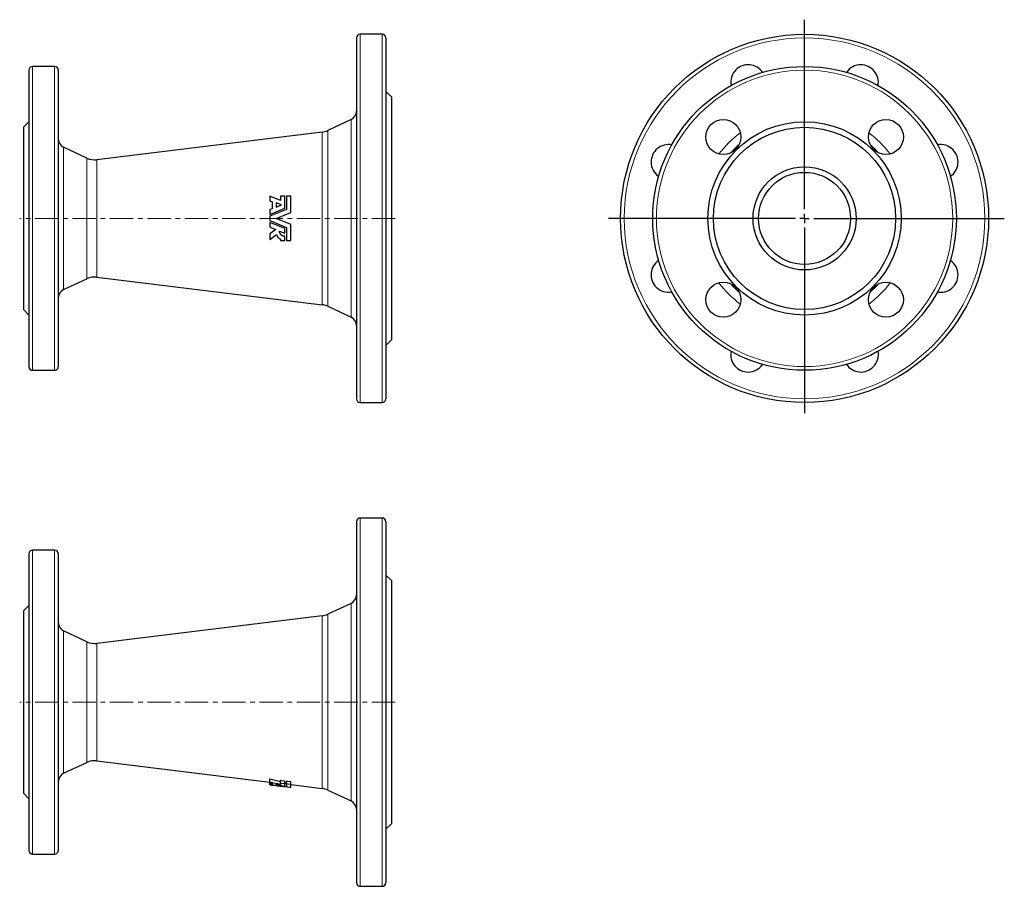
# Model space of a CAD drawing. Header units: millimetres. Extents: x 72 to 607, y 29 to 500.
import ezdxf

# ---------------------------------------------------------------- set-up
doc = ezdxf.new("R2010")
doc.units = ezdxf.units.MM
doc.linetypes.add('CENTERX2', pattern=[20.32, 12.7, -2.54, 2.54, -2.54])
doc.layers.add('FORMAT', color=7, linetype='Continuous')

# ---------------------------------------------------------------- blocks, each defined once
blk = doc.blocks.new('SW_CENTERMARKSYMBOL_0')
at = {"layer": 'FORMAT', "color": 0}
for p, q in [((0, 5), (0, 107.9)), ((-5, 0), (-106.58, 0)), ((0, 0), (-2.5, 0)), ((0, 0), (0, 2.5)), ((0, 0), (0, -2.5)), ((0, 0), (2.5, 0)), ((5, 0), (108.55, 0)), ((0, -5), (0, -105.82))]:
    blk.add_line(p, q, dxfattribs=at)

msp = doc.modelspace()

# ---------------------------------------------------------------- linework, layer by layer
at = {"color": 7, "linetype": 'Continuous', "lineweight": 25}
for p, q in [((254.69, 489.83), (254.69, 293.83)), ((268.69, 491.83), (256.69, 491.83)), ((270.69, 489.83), (270.69, 293.83)), ((76.69, 472.33), (76.69, 311.33)), ((90.69, 474.33), (78.69, 474.33)), ((92.69, 472.33), (92.69, 311.33)), ((273.69, 457.83), (270.69, 460.83)), ((273.69, 457.83), (273.69, 325.83)), ((76.69, 444.33), (73.69, 441.33)), ((251.81, 445.49), (239.08, 439.55)), ((73.69, 441.33), (73.69, 342.33)), ((236.07, 438.69), (113.67, 423.73)), ((108.23, 424.59), (95.58, 430.49)), ((207.64, 403.83), (207.64, 401.29)), ((213.5, 401.58), (207.64, 403.83)), ((215.78, 403.83), (213.5, 403.83)), ((213.5, 403.83), (213.5, 401.58)), ((215.78, 397.33), (215.78, 403.83)), ((216.7, 403.83), (216.7, 396.72)), ((219.07, 403.83), (216.7, 403.83)), ((219.07, 395.09), (219.07, 403.83)), ((207.64, 401.29), (208.9, 400.81)), ((207.64, 394.01), (215.78, 397.33)), ((208.9, 397.09), (207.64, 396.58)), ((216.7, 396.72), (207.64, 393.03)), ((207.64, 396.58), (207.64, 394.01)), ((208.9, 400.81), (208.9, 397.09)), ((213.91, 399.13), (211.07, 400.22)), ((211.07, 400.22), (211.07, 397.97)), ((211.07, 397.97), (213.91, 399.13)), ((207.64, 393.03), (207.64, 390.64)), ((207.64, 390.64), (216.7, 386.95)), ((211.07, 391.83), (219.07, 395.09)), ((219.07, 388.58), (211.07, 391.83)), ((207.64, 389.65), (207.64, 387.09)), ((215.78, 386.33), (207.64, 389.65)), ((207.64, 387.09), (210.84, 385.79)), ((210.84, 385.79), (207.64, 383.37)), ((215.78, 383.77), (215.78, 386.33)), ((216.7, 386.95), (216.7, 379.83)), ((219.07, 379.83), (219.07, 388.58)), ((207.64, 383.37), (207.64, 380.4)), ((207.64, 380.4), (211.26, 383.13)), ((212.81, 384.98), (215.78, 383.77)), ((213.5, 380.52), (213.5, 379.83)), ((215.78, 379.83), (215.78, 382.12)), ((213.5, 379.83), (215.78, 379.83)), ((216.7, 379.83), (219.07, 379.83)), ((95.58, 353.18), (108.23, 359.08)), ((113.67, 359.94), (236.07, 344.98)), ((239.08, 344.11), (251.81, 338.18)), ((73.69, 342.33), (76.69, 339.33)), ((270.69, 322.83), (273.69, 325.83)), ((78.69, 309.33), (90.69, 309.33)), ((256.69, 291.83), (268.69, 291.83)), ((254.69, 227.14), (254.69, 31.14)), ((268.69, 229.14), (256.69, 229.14)), ((270.69, 227.14), (270.69, 31.14)), ((76.69, 209.64), (76.69, 48.64)), ((90.69, 211.64), (78.69, 211.64)), ((92.69, 209.64), (92.69, 48.64)), ((273.69, 195.14), (270.69, 198.14)), ((273.69, 195.14), (273.69, 63.14)), ((251.81, 182.8), (239.08, 176.86)), ((76.69, 181.64), (73.69, 178.64)), ((73.69, 178.64), (73.69, 79.64)), ((236.07, 176), (113.67, 161.03)), ((108.23, 161.9), (95.58, 167.8)), ((95.58, 90.49), (108.23, 96.39)), ((113.67, 97.25), (207.64, 85.76)), ((207.64, 85.88), (207.64, 87.45)), ((207.64, 85.88), (207.64, 85.26)), ((213.5, 85.14), (213.5, 86.71)), ((215.78, 84.85), (215.78, 86.42)), ((216.7, 84.74), (216.7, 86.3)), ((219.07, 84.43), (219.07, 86)), ((207.64, 84.5), (207.64, 85.26)), ((207.64, 84.5), (207.64, 84.3)), ((207.64, 84.27), (207.64, 84.3)), ((207.64, 84.27), (207.64, 84.25)), ((207.64, 84.25), (211.07, 83.83)), ((208.9, 85), (208.9, 84.4)), ((211.07, 84.61), (211.07, 84.25)), ((213.5, 85.14), (213.5, 84.59)), ((215.78, 83.58), (215.78, 84.85)), ((216.7, 84.74), (216.7, 83.4)), ((219.07, 82.97), (219.07, 84.43)), ((219.07, 84.36), (236.07, 82.29)), ((239.08, 81.42), (251.81, 75.49)), ((73.69, 79.64), (76.69, 76.64)), ((270.69, 60.14), (273.69, 63.14)), ((78.69, 46.64), (90.69, 46.64)), ((256.69, 29.14), (268.69, 29.14))]:
    msp.add_line(p, q, dxfattribs=at)
at = {"color": 8, "linetype": 'Continuous', "lineweight": 18}
for p, q in [((256.69, 491.83), (256.69, 291.83)), ((268.69, 491.83), (268.69, 291.83)), ((78.69, 474.33), (78.69, 309.33)), ((90.69, 474.33), (90.69, 309.33)), ((251.81, 445.49), (251.81, 338.18)), ((239.08, 439.55), (239.08, 344.11)), ((236.07, 438.69), (236.07, 344.98)), ((95.58, 430.49), (95.58, 353.18)), ((108.23, 424.59), (108.23, 359.08)), ((113.67, 423.73), (113.67, 359.94)), ((256.69, 229.14), (256.69, 29.14)), ((268.69, 229.14), (268.69, 29.14)), ((78.69, 211.64), (78.69, 46.64)), ((90.69, 211.64), (90.69, 46.64)), ((251.81, 182.8), (251.81, 75.49)), ((239.08, 176.86), (239.08, 81.42)), ((236.07, 176), (236.07, 82.29)), ((95.58, 167.8), (95.58, 90.49)), ((108.23, 161.9), (108.23, 96.39)), ((113.67, 161.03), (113.67, 97.25))]:
    msp.add_line(p, q, dxfattribs=at)
at = {"color": 7, "linetype": 'Continuous', "lineweight": 25, "flags": 128}
for points in [[(213.5, 86.71), (214.16, 86.62), (215.78, 86.42)], [(216.7, 86.3), (217.4, 86.21), (219.07, 86)], [(215.78, 84.85), (214.41, 85.02), (213.5, 85.14)], [(219.07, 84.43), (217.6, 84.62), (216.7, 84.74)]]:
    msp.add_lwpolyline(points, dxfattribs=at)
at = {"color": 7, "linetype": 'Continuous', "lineweight": 25}
for centre, radius in [((498.24, 391.83), 100), ((498.24, 391.83), 82.5), ((454.04, 436.03), 9.5), ((498.24, 391.83), 52.5), ((542.43, 436.03), 9.5), ((498.24, 391.83), 49.5), ((498.24, 391.83), 28), ((498.24, 391.83), 25), ((454.04, 347.64), 9.5), ((542.43, 347.64), 9.5)]:
    msp.add_circle(centre, radius, dxfattribs=at)
at = {"color": 8, "linetype": 'Continuous', "lineweight": 18}
for radius in [98, 80.5]:
    msp.add_circle((498.24, 391.83), radius, dxfattribs=at)
at = {"color": 7, "linetype": 'Continuous', "lineweight": 25}
for centre, radius, start, end in [((256.69, 489.83), 2, 90, 180), ((268.69, 489.83), 2, 0, 90), ((78.69, 472.33), 2, 90, 180), ((90.69, 472.33), 2, 0, 90), ((467.62, 465.74), 9.5, 135, 190.501), ((467.62, 465.74), 9.5, 34.499, 135), ((528.85, 465.74), 9.5, 90, 145.501), ((528.85, 465.74), 9.5, 349.499, 90), ((249.69, 450.02), 5, 295, 0), ((234.86, 448.61), 10, 276.9698, 295), ((97.69, 435.02), 5, 180, 245), ((424.33, 422.45), 9.5, 79.499, 180), ((572.15, 422.45), 9.5, 45, 100.501), ((572.15, 422.45), 9.5, 304.499, 45), ((112.46, 433.65), 10, 245, 276.9698), ((424.33, 422.45), 9.5, 180, 235.501), ((424.33, 361.22), 9.5, 124.499, 225), ((572.15, 361.22), 9.5, 0, 55.501), ((112.46, 350.01), 10, 83.0302, 115), ((572.15, 361.22), 9.5, 259.499, 0), ((97.69, 348.65), 5, 115, 180), ((424.33, 361.22), 9.5, 225, 280.501), ((234.86, 335.05), 10, 65, 83.0302), ((249.69, 333.65), 5, 0, 65), ((467.62, 317.92), 9.5, 169.499, 270), ((528.85, 317.92), 9.5, 315, 10.501), ((78.69, 311.33), 2, 180, 270), ((90.69, 311.33), 2, 270, 0), ((467.62, 317.92), 9.5, 270, 325.501), ((528.85, 317.92), 9.5, 214.499, 315), ((256.69, 293.83), 2, 180, 270), ((268.69, 293.83), 2, 270, 0), ((256.69, 227.14), 2, 90, 180), ((268.69, 227.14), 2, 0, 90), ((78.69, 209.64), 2, 90, 180), ((90.69, 209.64), 2, 0, 90), ((249.69, 187.33), 5, 295, 0), ((234.86, 185.92), 10, 276.9698, 295), ((97.69, 172.33), 5, 180, 245), ((112.46, 170.96), 10, 245, 276.9698), ((112.46, 87.32), 10, 83.0302, 115), ((97.69, 85.96), 5, 115, 180), ((234.86, 72.36), 10, 65, 83.0302), ((249.69, 70.96), 5, 0, 65), ((78.69, 48.64), 2, 180, 270), ((90.69, 48.64), 2, 270, 0), ((256.69, 31.14), 2, 180, 270), ((268.69, 31.14), 2, 270, 0)]:
    msp.add_arc(centre, radius, start, end, dxfattribs=at)
at = {"color": 8, "linetype": 'Continuous', "lineweight": 18}
for radius, start, end in [(58.19, 126.9519, 143.0481), (58.19, 36.9519, 53.0481), (53.65, 131.5727, 138.4273), (53.65, 41.5727, 48.4273), (58.19, 216.9519, 233.0481), (53.65, 221.5727, 228.4273), (58.19, 306.9519, 323.0481), (53.65, 311.5727, 318.4273)]:
    msp.add_arc((498.24, 391.83), radius, start, end, dxfattribs=at)
at = {"color": 7, "linetype": 'Continuous', "lineweight": 25}
for centre, major_axis, ratio, start_param, end_param in [((282.48, 129.14), (136.85, 0), 0.363877, 4.133718, 4.184036), ((283.88, 129.14), (141.23, 0), 0.363877, 4.142159, 4.190691), ((276.51, 129.14), (138.88, 0), 0.363877, 4.193499, 4.203892), ((231.22, 129.14), (117.34, 0), 0.388356, 4.510023, 4.520948), ((238.14, 129.14), (119.42, 0), 0.388356, 4.454154, 4.524091), ((240.8, 129.14), (120.22, 0), 0.388356, 4.432924, 4.510518), ((277.22, 129.14), (139.11, 0), 0.363877, 4.216781, 4.23988), ((231.22, 129.14), (117.34, 0), 0.388356, 4.539764, 4.564317), ((247.8, 129.14), (122.32, 0), 0.388356, 4.407419, 4.475313), ((239.58, 129.14), (116.14, 0), 0.388356, 4.506057, 4.514093)]:
    msp.add_ellipse(centre, major_axis=major_axis, ratio=ratio, start_param=start_param, end_param=end_param, dxfattribs=at)
for points, knots in [([(211.26, 383.13), (211.32, 382.84), (211.42, 382.56), (211.68, 382.03), (211.85, 381.77), (212.14, 381.43), (212.24, 381.33), (212.46, 381.12), (212.58, 381.03), (212.95, 380.77), (213.21, 380.63), (213.5, 380.52)], [0, 0, 0, 0, 0.25, 0.25, 0.5, 0.5, 0.625, 0.625, 0.75, 0.75, 1, 1, 1, 1]), ([(215.78, 382.12), (215.59, 382.12), (215.4, 382.14), (215.03, 382.21), (214.85, 382.26), (214.49, 382.41), (214.32, 382.49), (214.01, 382.7), (213.85, 382.82), (213.58, 383.09), (213.46, 383.23), (213.24, 383.54), (213.14, 383.71), (212.91, 384.23), (212.83, 384.6), (212.81, 384.98)], [0, 0, 0, 0, 0.125, 0.125, 0.25, 0.25, 0.375, 0.375, 0.5, 0.5, 0.625, 0.625, 0.75, 0.75, 1, 1, 1, 1])]:
    msp.add_open_spline(points, degree=3, knots=knots, dxfattribs=at)
at = {"layer": 'FORMAT', "linetype": 'CENTERX2', "lineweight": 18}
for p, q in [((275.69, 391.83), (71.69, 391.83)), ((275.69, 129.14), (71.69, 129.14))]:
    msp.add_line(p, q, dxfattribs=at)

# ---------------------------------------------------------------- block references
at = {"layer": 'FORMAT'}
msp.add_blockref('SW_CENTERMARKSYMBOL_0', (498.24, 391.83), dxfattribs=at)

doc.saveas('drawing.dxf')
